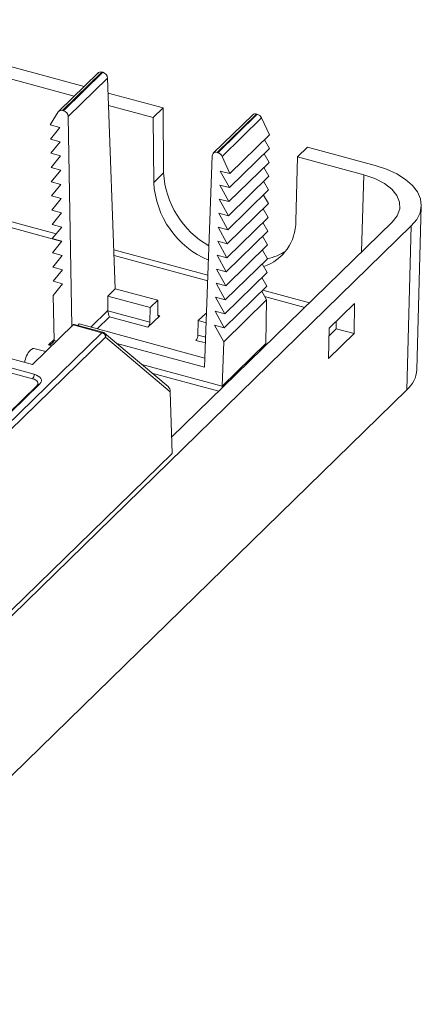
# Model space of a CAD drawing. Header units: millimetres. Extents: x -35 to 128, y 8 to 131.
# Tile 6 of 6: x 98 to 128, y 53 to 125. Entities that reach past the tile are written whole.
import ezdxf

# ---------------------------------------------------------------- set-up
doc = ezdxf.new("R2010")
doc.units = ezdxf.units.MM

msp = doc.modelspace()

# ---------------------------------------------------------------- linework, layer by layer
at = {"color": 7, "linetype": 'Continuous', "lineweight": 15}
for p, q in [((84.696, 125.212), (102.78, 120.297)), ((83.972, 124.506), (102.057, 119.591)), ((103.813, 121.305), (100.916, 118.477)), ((104.091, 121.36), (101.196, 118.535)), ((101.254, 118.519), (104.148, 121.344)), ((104.505, 120.917), (101.604, 118.086)), ((104.148, 121.344), (104.091, 121.36)), ((104.505, 120.917), (105.072, 105.424)), ((104.545, 119.817), (108.576, 118.721)), ((104.578, 118.905), (107.853, 118.015)), ((100.879, 118.431), (100.294, 117.479)), ((101.196, 118.535), (101.254, 118.519)), ((101.604, 118.086), (101.87, 102.673)), ((108.576, 118.721), (107.853, 118.015)), ((107.893, 113.238), (107.853, 118.015)), ((108.616, 113.944), (108.576, 118.721)), ((115.172, 118.217), (112.275, 115.39)), ((115.45, 118.273), (112.556, 115.448)), ((112.613, 115.432), (115.507, 118.257)), ((115.507, 118.257), (115.45, 118.273)), ((100.294, 117.479), (101.002, 117.287)), ((115.825, 117.985), (112.927, 115.157)), ((115.825, 117.985), (116.41, 116.741)), ((98.991, 98.809), (33.013, 116.74)), ((99.108, 99.137), (33.13, 117.068)), ((101.002, 117.287), (100.312, 116.434)), ((113.491, 113.893), (116.41, 116.741)), ((100.312, 116.434), (101.02, 116.241)), ((101.02, 116.241), (100.33, 115.388)), ((116.027, 116.367), (116.392, 115.73)), ((100.33, 115.388), (101.038, 115.196)), ((101.038, 115.196), (100.348, 114.342)), ((112.199, 115.207), (111.632, 99.653)), ((112.556, 115.448), (112.613, 115.432)), ((112.927, 115.157), (113.491, 113.893)), ((113.453, 112.862), (116.392, 115.73)), ((116.009, 115.356), (116.374, 114.718)), ((118.466, 115.131), (118.336, 110.399)), ((118.466, 115.131), (119.189, 115.837)), ((118.466, 115.131), (123.33, 113.809)), ((119.189, 115.837), (124.16, 114.486)), ((43.19, 115.011), (98.976, 99.849)), ((113.416, 111.831), (116.374, 114.718)), ((100.348, 114.342), (101.056, 114.15)), ((101.056, 114.15), (100.366, 113.296)), ((107.893, 113.238), (108.616, 113.944)), ((113.491, 113.893), (112.783, 114.085)), ((112.783, 114.085), (113.453, 112.862)), ((113.378, 110.801), (116.356, 113.707)), ((115.99, 114.344), (116.356, 113.707)), ((100.366, 113.296), (101.074, 113.104)), ((101.074, 113.104), (100.384, 112.251)), ((113.453, 112.862), (112.746, 113.054)), ((112.746, 113.054), (113.416, 111.831)), ((115.972, 113.333), (116.338, 112.695)), ((100.384, 112.251), (101.092, 112.058)), ((113.341, 109.77), (116.338, 112.695)), ((115.954, 112.321), (116.32, 111.684)), ((101.092, 112.058), (100.402, 111.205)), ((113.416, 111.831), (112.708, 112.024)), ((112.708, 112.024), (113.378, 110.801)), ((113.303, 108.74), (116.32, 111.684)), ((127.231, 99.481), (127.562, 111.534)), ((100.402, 111.205), (101.11, 111.013)), ((101.11, 111.013), (100.42, 110.159)), ((113.378, 110.801), (112.671, 110.993)), ((112.671, 110.993), (113.341, 109.77)), ((115.936, 111.31), (116.302, 110.672)), ((58.164, 43.032), (126.825, 110.047)), ((100.42, 110.159), (101.128, 109.967)), ((109.207, 94.507), (125.419, 110.33)), ((113.266, 107.709), (116.302, 110.672)), ((115.918, 110.298), (116.284, 109.661)), ((126.495, 97.994), (126.825, 110.047)), ((101.128, 109.967), (100.438, 109.114)), ((113.341, 109.77), (112.633, 109.963)), ((112.633, 109.963), (113.303, 108.74)), ((113.228, 106.678), (116.284, 109.661)), ((100.438, 109.114), (101.146, 108.921)), ((101.146, 108.921), (100.456, 108.068)), ((113.303, 108.74), (112.596, 108.932)), ((112.596, 108.932), (113.266, 107.709)), ((113.19, 105.648), (116.266, 108.649)), ((115.9, 109.287), (116.266, 108.649)), ((100.456, 108.068), (101.164, 107.876)), ((101.164, 107.876), (100.474, 107.022)), ((113.266, 107.709), (112.558, 107.901)), ((112.558, 107.901), (113.228, 106.678)), ((115.882, 108.275), (116.248, 107.638)), ((113.153, 104.617), (116.248, 107.638)), ((115.864, 107.264), (116.23, 106.626)), ((100.474, 107.022), (101.182, 106.83)), ((101.182, 106.83), (100.492, 105.977)), ((113.228, 106.678), (112.52, 106.871)), ((112.52, 106.871), (113.19, 105.648)), ((113.115, 103.587), (116.23, 106.626)), ((100.492, 105.977), (101.2, 105.784)), ((101.2, 105.784), (100.51, 104.931)), ((113.19, 105.648), (112.483, 105.84)), ((112.483, 105.84), (113.153, 104.617)), ((115.846, 106.252), (116.212, 105.615)), ((104.524, 104.889), (105.072, 105.424)), ((108.185, 104.578), (105.072, 105.424)), ((113.078, 102.556), (116.212, 105.615)), ((115.828, 105.241), (116.194, 104.603)), ((100.51, 104.931), (100.567, 101.626)), ((104.524, 104.889), (104.522, 103.817)), ((104.524, 104.889), (107.637, 104.043)), ((108.185, 104.578), (107.637, 104.043)), ((108.195, 103.554), (108.185, 104.578)), ((113.153, 104.617), (112.445, 104.81)), ((112.445, 104.81), (113.115, 103.587)), ((113.04, 101.526), (116.194, 104.603)), ((116.194, 104.603), (116.137, 101.407)), ((122.655, 104.341), (120.792, 102.522)), ((122.616, 102.129), (122.655, 104.341)), ((104.522, 103.817), (104.522, 103.81)), ((104.522, 103.81), (107.607, 102.972)), ((107.607, 102.972), (107.637, 104.043)), ((111.167, 103.084), (111.715, 103.618)), ((111.776, 103.602), (111.715, 103.618)), ((113.115, 103.587), (112.408, 103.779)), ((112.408, 103.779), (113.078, 102.556)), ((102.313, 102.731), (102.424, 102.839)), ((111.657, 100.33), (102.424, 102.839)), ((107.468, 102.592), (104.648, 103.358)), ((108.335, 103.438), (107.468, 102.592)), ((111.137, 102.013), (111.167, 103.084)), ((111.167, 103.084), (111.751, 102.925)), ((121.311, 103.028), (121.301, 102.479)), ((97.02, 95.305), (104.081, 102.197)), ((98.976, 99.849), (101.97, 102.771)), ((104.081, 102.197), (101.97, 102.771)), ((104.16, 102.229), (102.047, 102.803)), ((108.945, 98.238), (104.274, 102.169)), ((113.078, 102.556), (112.37, 102.748)), ((112.37, 102.748), (113.04, 101.526)), ((120.792, 102.522), (120.752, 100.31)), ((120.752, 100.31), (122.616, 102.129)), ((121.301, 102.479), (120.782, 101.973)), ((121.301, 102.479), (122.616, 102.129)), ((104.346, 101.872), (97.285, 94.98)), ((109.114, 97.859), (104.346, 101.872)), ((105.18, 101.407), (111.632, 99.653)), ((113.04, 101.526), (112.921, 98.269)), ((112.921, 98.269), (116.137, 101.407)), ((99.961, 100.81), (99.084, 101.031)), ((35.753, 9.428), (126.495, 97.994)), ((97.379, 96.346), (99.525, 98.441)), ((109.114, 97.859), (109.239, 93.321)), ((58.16, 43.467), (109.239, 93.321))]:
    msp.add_line(p, q, dxfattribs=at)
at = {"color": 8, "linetype": 'Continuous', "lineweight": 15}
for p, q in [((123.175, 108.14), (123.33, 113.809)), ((101.139, 108.913), (96.692, 110.122)), ((96.832, 110.511), (100.715, 109.456)), ((104.966, 108.301), (111.879, 106.422)), ((111.863, 105.999), (104.982, 107.869)), ((115.915, 105.325), (119.338, 104.395)), ((118.995, 104.061), (116.045, 104.862)), ((103.281, 102.606), (104.522, 103.817)), ((104.648, 103.358), (103.747, 102.48)), ((108.205, 103.474), (108.335, 103.438)), ((100.162, 101.298), (100.566, 101.692)), ((100.567, 101.615), (100.738, 101.569)), ((111.697, 101.442), (110.997, 101.632)), ((111.137, 102.013), (111.712, 101.856)), ((100.395, 101.234), (100.162, 101.298)), ((116.165, 101.31), (116.174, 101.307)), ((107.014, 99.863), (112.921, 98.257)), ((112.679, 97.896), (107.764, 99.232)), ((97.175, 96.209), (99.304, 98.287))]:
    msp.add_line(p, q, dxfattribs=at)
at = {"color": 7, "linetype": 'Continuous', "lineweight": 15, "flags": 128}
for points in [[(126.825, 110.047), (127.221, 110.521), (127.469, 111.02), (127.561, 111.533), (127.497, 112.048), (127.278, 112.551), (126.908, 113.03), (126.397, 113.473), (125.758, 113.87), (125.006, 114.21), (124.16, 114.486)], [(123.33, 113.809), (124.148, 113.531), (124.845, 113.176), (125.394, 112.758), (125.774, 112.292), (125.97, 111.798), (125.975, 111.293), (125.789, 110.797), (125.419, 110.33)], [(108.335, 103.438), (108.308, 103.417), (108.282, 103.406), (108.258, 103.405), (108.237, 103.416), (108.219, 103.437), (108.206, 103.468), (108.198, 103.508), (108.195, 103.554)], [(101.97, 102.771), (101.997, 102.793), (102.023, 102.804), (102.047, 102.804), (102.067, 102.792)], [(100.567, 101.626), (100.567, 101.621), (100.567, 101.615)], [(116.137, 101.407), (116.137, 101.401), (116.137, 101.396)], [(116.165, 101.31), (116.146, 101.348), (116.137, 101.396)], [(98.825, 100.922), (99.003, 101.031), (99.084, 101.031)], [(99.304, 98.287), (99.36, 98.357), (99.388, 98.431), (99.387, 98.507), (99.357, 98.581), (99.3, 98.651), (99.218, 98.714), (99.114, 98.767), (98.991, 98.809)], [(99.525, 98.441), (99.599, 98.535), (99.637, 98.634), (99.636, 98.735), (99.596, 98.834), (99.52, 98.927), (99.411, 99.01), (99.271, 99.081), (99.108, 99.137)], [(112.921, 98.257), (112.921, 98.263), (112.921, 98.269)]]:
    msp.add_lwpolyline(points, dxfattribs=at)
at = {"color": 8, "linetype": 'Continuous', "lineweight": 15, "flags": 128}
msp.add_lwpolyline([(99.359, 98.279), (99.347, 98.279), (99.304, 98.287)], dxfattribs=at)
at = {"color": 7, "linetype": 'Continuous', "lineweight": 15}
for centre, radius, start, end in [((103.999, 121.105), 0.27, 70.22143, 145.23552), ((104.015, 120.871), 0.492, 5.42302, 74.35624), ((101.106, 118.275), 0.275, 70.73564, 145.48726), ((101.121, 118.054), 0.484, 3.85432, 74.10629), ((115.36, 118.002), 0.285, 71.47435, 131.04985), ((115.364, 117.769), 0.509, 25.18464, 73.64916), ((112.463, 115.201), 0.264, 69.33901, 178.70465), ((112.472, 114.955), 0.497, 23.9073, 73.56256), ((115.234, 114.338), 6.63, 183.41136, 240.37598), ((114.526, 113.632), 6.645, 183.40438, 246.89892), ((114.86, 110.349), 3.477, 288.82895, 0.83432), ((115.601, 111.11), 3.524, 280.49942, 304.98808), ((105.567, 103.856), 1.046, 182.50912, 208.43149), ((106.996, 102.981), 0.611, 320.46383, 359.15049), ((103.982, 101.845), 0.365, 4.22192, 74.26625), ((104.081, 101.94), 0.3, 49.90972, 74.79549), ((100.147, 101.735), 0.437, 271.97471, 344.12389), ((110.526, 102.022), 0.611, 320.46383, 359.15049), ((100.26, 99.7), 1.885, 139.59679, 170.67538), ((125.116, 99.603), 2.119, 310.58989, 356.69785), ((98.596, 99.134), 0.511, 320.51294, 0.34344), ((108.59, 97.852), 0.524, 0.74976, 47.39162), ((113.762, 98.275), 0.841, 181.19213, 189.07267)]:
    msp.add_arc(centre, radius, start, end, dxfattribs=at)
at = {"color": 8, "linetype": 'Continuous', "lineweight": 15}
for centre, radius, start, end in [((104.147, 102.149), 0.0811, 80.73183, 143.96753), ((104.094, 101.968), 0.27, 339.13325, 48.14178)]:
    msp.add_arc(centre, radius, start, end, dxfattribs=at)

doc.saveas('drawing.dxf')
